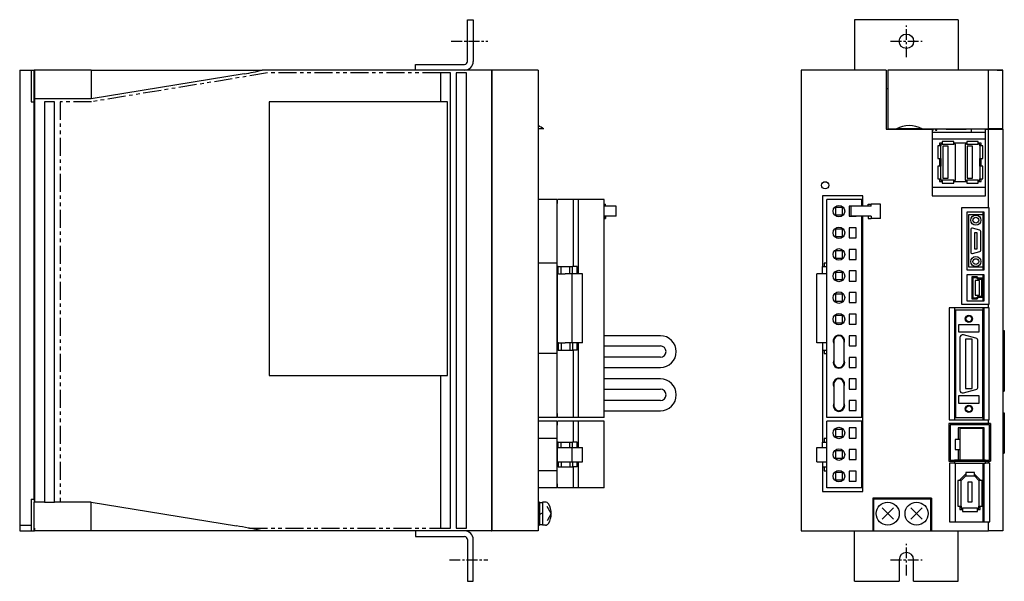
# Model space of a CAD drawing. Extents: x -308 to 446, y -273 to 116.
# Tile 1 of 2: x -308 to 34, y -188 to 7. Entities that reach past the tile are written whole.
import ezdxf

# ---------------------------------------------------------------- set-up
doc = ezdxf.new("R2010")
doc.units = 0
doc.linetypes.add('CENTER', pattern=[2, 1.25, -0.25, 0.25, -0.25])
doc.linetypes.add('PHANTOM', pattern=[2.5, 1.25, -0.25, 0.25, -0.25, 0.25, -0.25])
for name, color, linetype in [('CENTER', 6, 'CENTER'), ('OUTLINE', 7, 'CONTINUOUS'), ('PHANTOM', 3, 'PHANTOM'), ('THIN_LINE', 6, 'CONTINUOUS')]:
    doc.layers.add(name, color=color, linetype=linetype)

msp = doc.modelspace()

# ---------------------------------------------------------------- linework, layer by layer
at = {"layer": 'CENTER', "ltscale": 3}
for p, q in [((0, -5.5), (0, 5.5)), ((-5.5, 0), (5.5, 0)), ((-158.04, 0), (-145.4, 0)), ((0, -185.5), (0, -174.5)), ((-158.7, -180), (-145.4, -180)), ((-5.5, -180), (5.5, -180))]:
    msp.add_line(p, q, dxfattribs=at)
at = {"layer": 'OUTLINE'}
for p, q in [((-152.41, -7), (-152.41, 7.5)), ((-152.41, 7.5), (-150.41, 7.5)), ((-150.41, 7.5), (-150.41, -7)), ((-18, 7.5), (-18, -7)), ((18, 7.5), (-18, 7.5)), ((18, 7.5), (18, -7)), ((-307.91, -10), (-307.91, -170)), ((-307.91, -10), (-303.91, -10)), ((-303.91, -10), (-302.91, -10)), ((-303.91, -10), (-303.91, -21)), ((-302.71, -10), (-302.91, -10)), ((-302.91, -14.68), (-302.91, -10)), ((-302.71, -10), (-302.71, -15)), ((-283.11, -10), (-302.71, -10)), ((-283.11, -10), (-231.04, -10)), ((-283.11, -10), (-283.11, -15)), ((-231.04, -10), (-223.68, -10)), ((-144.11, -10), (-223.68, -10)), ((-170.41, -8), (-153.41, -8)), ((-170.41, -10), (-170.41, -8)), ((-144.11, -10), (-144.11, -170)), ((-127.91, -10), (-143.91, -10)), ((-143.91, -10), (-143.91, -170)), ((-127.91, -10), (-127.91, -170)), ((-36.5, -10), (-36.5, -170)), ((-7, -10), (-36.5, -10)), ((-18, -7), (-18, -10)), ((-7, -10), (-7, -30.5)), ((-6.5, -10), (-6.5, -30.45)), ((28.5, -10), (-6.5, -10)), ((18, -7), (18, -10)), ((33.5, -10), (28.5, -10)), ((28.5, -30.45), (28.5, -10)), ((31.5, -10), (33.5, -10)), ((33.5, -30.45), (33.5, -10)), ((-302.71, -11), (-302.91, -11)), ((-229.95, -11.32), (-283.11, -20)), ((-158.31, -11), (-161.81, -11)), ((-161.81, -11), (-161.81, -21)), ((-158.31, -169), (-158.31, -11)), ((-156.31, -11), (-156.31, -169)), ((-152.81, -11), (-156.31, -11)), ((-152.81, -169), (-152.81, -11)), ((-144.11, -11), (-143.91, -11)), ((-302.91, -20.26), (-302.91, -14.68)), ((-302.71, -15), (-302.71, -20)), ((-283.11, -15), (-283.11, -20)), ((-6.5, -16.5), (-7, -16.5)), ((-302.91, -21), (-302.91, -20.26)), ((-283.11, -20), (-302.71, -20)), ((-302.71, -20), (-302.71, -160)), ((-303.91, -21), (-302.91, -21)), ((-302.71, -21), (-302.91, -21)), ((-302.91, -159), (-302.91, -21)), ((-299.31, -21), (-299.31, -160)), ((-295.81, -21), (-299.31, -21)), ((-295.81, -160), (-295.81, -21)), ((-221.31, -21), (-221.31, -116)), ((-159.31, -21), (-221.31, -21)), ((-159.31, -116), (-159.31, -21)), ((-125.91, -30.45), (-127.91, -30.45)), ((-7, -30.5), (8.9, -30.5)), ((-6.5, -30.45), (-3.49, -30.45)), ((-5.38, -30.45), (-5.38, -30.5)), ((-4.42, -30.5), (-4.42, -30.45)), ((5.49, -30.45), (-3.49, -30.45)), ((5.49, -30.45), (28.5, -30.45)), ((6.28, -30.45), (6.28, -30.5)), ((6.72, -30.5), (6.72, -30.45)), ((7.54, -30.45), (7.54, -30.5)), ((7.99, -30.5), (7.99, -30.45)), ((8.81, -30.45), (8.81, -30.5)), ((8.9, -30.5), (8.9, -53.7)), ((9.26, -30.9), (9.26, -30.45)), ((10.08, -30.45), (10.08, -30.9)), ((10.53, -30.9), (10.53, -30.45)), ((13.8, -30.45), (13.8, -30.5)), ((13.8, -30.5), (20.8, -30.5)), ((20.8, -30.5), (20.8, -30.45)), ((22.5, -30.45), (22.5, -31.5)), ((27.5, -30.5), (28.5, -30.5)), ((27.5, -53.7), (27.5, -30.5)), ((28.03, -30.5), (28.03, -30.45)), ((33.5, -30.45), (28.5, -30.45)), ((28.5, -30.5), (33.5, -30.5)), ((28.5, -57.85), (28.5, -30.5)), ((31.5, -30.45), (31.5, -30.5)), ((33.5, -30.5), (33.5, -30.45)), ((33.5, -30.5), (33.5, -170)), ((8.9, -30.9), (9.26, -30.9)), ((8.9, -31.5), (22.5, -31.5)), ((27.5, -34), (8.9, -34)), ((10.08, -30.9), (10.53, -30.9)), ((22.5, -31.5), (27.5, -31.5)), ((11.91, -36.3), (10.91, -36.3)), ((10.91, -36.3), (10.91, -40.7)), ((12.47, -35.35), (11.51, -35.35)), ((11.51, -35.35), (11.51, -36.3)), ((12.47, -35.75), (11.91, -35.75)), ((11.91, -35.75), (11.91, -36.3)), ((11.91, -40.7), (11.91, -36.3)), ((16.47, -34.75), (12.47, -34.75)), ((12.47, -34.75), (12.47, -35.75)), ((12.47, -35.75), (16.47, -35.75)), ((12.61, -36.45), (12.61, -47.55)), ((14.45, -36.45), (12.61, -36.45)), ((14.45, -47.55), (14.45, -36.45)), ((16.47, -35.75), (16.47, -34.75)), ((20.97, -35.35), (16.47, -35.35)), ((17.03, -35.75), (16.47, -35.75)), ((17.03, -48.25), (17.03, -35.75)), ((20.97, -35.75), (20.41, -35.75)), ((20.41, -35.75), (20.41, -48.25)), ((20.97, -34.75), (20.97, -35.75)), ((24.97, -34.75), (20.97, -34.75)), ((20.97, -35.75), (24.97, -35.75)), ((21.11, -36.45), (21.11, -47.55)), ((22.95, -36.45), (21.11, -36.45)), ((22.95, -47.55), (22.95, -36.45)), ((24.97, -35.75), (24.97, -34.75)), ((25.93, -35.35), (24.97, -35.35)), ((25.53, -35.75), (24.97, -35.75)), ((25.53, -36.3), (25.53, -35.75)), ((25.53, -36.3), (25.53, -40.7)), ((26.53, -36.3), (25.53, -36.3)), ((25.93, -36.3), (25.93, -35.35)), ((26.53, -40.7), (26.53, -36.3)), ((10.91, -40.7), (11.91, -40.7)), ((11.51, -40.7), (11.51, -43.3)), ((11.91, -40.7), (11.91, -43.3)), ((25.53, -43.3), (25.53, -40.7)), ((25.53, -40.7), (26.53, -40.7)), ((25.93, -43.3), (25.93, -40.7)), ((10.91, -43.3), (10.91, -47.7)), ((11.91, -43.3), (10.91, -43.3)), ((11.91, -47.7), (11.91, -43.3)), ((26.53, -43.3), (25.53, -43.3)), ((25.53, -43.3), (25.53, -47.7)), ((26.53, -47.7), (26.53, -43.3)), ((10.91, -47.7), (11.91, -47.7)), ((11.51, -47.7), (11.51, -48.65)), ((11.91, -47.7), (11.91, -48.25)), ((12.61, -47.55), (14.45, -47.55)), ((21.11, -47.55), (22.95, -47.55)), ((25.53, -48.25), (25.53, -47.7)), ((25.53, -47.7), (26.53, -47.7)), ((25.93, -48.65), (25.93, -47.7)), ((8.9, -50.6), (27.5, -50.6)), ((11.51, -48.65), (12.47, -48.65)), ((11.91, -48.25), (12.47, -48.25)), ((12.47, -48.25), (12.47, -49.25)), ((16.47, -48.25), (12.47, -48.25)), ((12.47, -49.25), (16.47, -49.25)), ((16.47, -48.25), (17.03, -48.25)), ((16.47, -49.25), (16.47, -48.25)), ((16.47, -48.65), (20.97, -48.65)), ((20.41, -48.25), (20.97, -48.25)), ((20.97, -48.25), (20.97, -49.25)), ((24.97, -48.25), (20.97, -48.25)), ((20.97, -49.25), (24.97, -49.25)), ((24.97, -48.25), (25.53, -48.25)), ((24.97, -49.25), (24.97, -48.25)), ((24.97, -48.65), (25.93, -48.65)), ((-29.1, -53.7), (-29.1, -78.25)), ((-15.1, -53.7), (-29.1, -53.7)), ((-15.1, -57.3), (-15.1, -53.7)), ((8.9, -53.7), (27.5, -53.7)), ((-121.33, -54.9), (-127.91, -54.9)), ((-121.33, -54.9), (-121.33, -77.05)), ((-121.11, -56.3), (-121.33, -56.3)), ((-115.61, -54.9), (-121.11, -54.9)), ((-121.11, -56.3), (-121.11, -54.9)), ((-113.91, -54.9), (-115.61, -54.9)), ((-115.61, -78.25), (-115.61, -54.9)), ((-104.91, -54.9), (-113.91, -54.9)), ((-113.91, -80.75), (-113.91, -54.9)), ((-104.91, -130.6), (-104.91, -54.9)), ((-104.91, -56.5), (-104.77, -56.5)), ((-100.74, -57.3), (-104.91, -57.3)), ((-104.77, -56.5), (-104.52, -56.5)), ((-104.77, -57.3), (-104.77, -56.5)), ((-104.52, -57.3), (-104.52, -56.5)), ((-100.74, -60.7), (-100.74, -57.3)), ((-15.52, -54.9), (-27.67, -54.9)), ((-27.67, -130.6), (-27.67, -54.9)), ((-22.17, -57.75), (-24.67, -57.75)), ((-24.67, -57.75), (-24.67, -60.25)), ((-22.17, -60.25), (-22.17, -57.75)), ((-17.42, -57.25), (-19.92, -57.25)), ((-19.92, -57.25), (-19.92, -60.75)), ((-12.52, -57.3), (-19.26, -57.3)), ((-19.26, -57.3), (-19.26, -60.7)), ((-17.42, -57.3), (-17.42, -57.25)), ((-15.52, -57.3), (-15.52, -54.9)), ((-13.32, -56.5), (-12.25, -56.5)), ((-13.32, -57.3), (-13.32, -56.5)), ((-12.25, -57.3), (-12.52, -57.3)), ((-12.25, -57.3), (-12.25, -56.5)), ((-9.01, -56.5), (-12.25, -56.5)), ((-9.01, -61.5), (-9.01, -56.5)), ((28.5, -57.85), (19.1, -57.85)), ((19.1, -57.85), (19.1, -91.3)), ((28.8, -57.85), (28.5, -57.85)), ((28.8, -91.3), (28.8, -57.85)), ((-100.74, -60.7), (-104.91, -60.7)), ((-104.91, -61.5), (-104.77, -61.5)), ((-104.77, -60.7), (-104.77, -61.5)), ((-104.77, -61.5), (-104.52, -61.5)), ((-104.52, -60.7), (-104.52, -61.5)), ((-24.67, -60.25), (-22.17, -60.25)), ((-19.92, -60.75), (-17.42, -60.75)), ((-12.52, -60.7), (-19.26, -60.7)), ((-17.42, -60.75), (-17.42, -60.7)), ((-15.52, -130.6), (-15.52, -60.7)), ((-15.1, -156.3), (-15.1, -60.7)), ((-13.32, -60.7), (-13.32, -61.5)), ((-13.32, -61.5), (-12.25, -61.5)), ((-12.25, -60.7), (-12.52, -60.7)), ((-12.25, -60.7), (-12.25, -61.5)), ((-9.01, -61.5), (-12.25, -61.5)), ((27, -59.3), (21, -59.3)), ((21, -59.3), (21, -79.3)), ((26.6, -60.3), (21.6, -60.3)), ((21.6, -60.3), (21.6, -78.3)), ((26.6, -59.3), (26.6, -79.3)), ((27, -79.3), (27, -59.3)), ((-19.92, -64.75), (-19.92, -68.25)), ((-17.42, -64.75), (-19.92, -64.75)), ((-17.42, -68.25), (-17.42, -64.75)), ((-15.5, -64.7), (-15.52, -64.7)), ((-15.5, -68.3), (-15.5, -64.7)), ((25.48, -65.59), (22.98, -64.92)), ((-22.17, -65.25), (-24.67, -65.25)), ((-24.67, -65.25), (-24.67, -67.75)), ((-24.67, -67.75), (-22.17, -67.75)), ((-22.17, -67.75), (-22.17, -65.25)), ((-19.92, -68.25), (-17.42, -68.25)), ((-15.52, -68.3), (-15.5, -68.3)), ((22.35, -65.4), (22.35, -73.2)), ((23.6, -66.55), (23.6, -72.05)), ((24.6, -66.55), (23.6, -66.55)), ((24.6, -72.05), (24.6, -66.55)), ((25.85, -72.53), (25.85, -66.07)), ((-22.17, -72.75), (-24.67, -72.75)), ((-24.67, -72.75), (-24.67, -75.25)), ((-22.17, -75.25), (-22.17, -72.75)), ((-19.92, -72.25), (-19.92, -75.75)), ((-17.42, -72.25), (-19.92, -72.25)), ((-17.42, -75.75), (-17.42, -72.25)), ((22.98, -73.68), (25.48, -73.01)), ((23.6, -72.05), (24.6, -72.05)), ((-121.33, -77.05), (-127.91, -77.05)), ((-121.33, -77.05), (-121.33, -108.45)), ((-120.91, -78.25), (-121.33, -78.25)), ((-120.91, -78.25), (-119.91, -78.25)), ((-120.91, -80.75), (-120.91, -78.25)), ((-119.91, -78.25), (-116.91, -78.25)), ((-119.91, -80.75), (-119.91, -78.25)), ((-116.91, -78.25), (-115.91, -78.25)), ((-116.91, -80.75), (-116.91, -78.25)), ((-114.32, -78.25), (-115.91, -78.25)), ((-115.91, -80.75), (-115.91, -78.25)), ((-114.32, -80.75), (-114.32, -78.25)), ((-29.1, -78.25), (-27.67, -78.25)), ((-29.1, -80.75), (-29.1, -78.25)), ((-27.67, -77.05), (-28.5, -77.05)), ((-28.5, -77.05), (-28.5, -78.25)), ((-24.67, -75.25), (-22.17, -75.25)), ((-19.92, -75.75), (-17.42, -75.75)), ((21.6, -78.3), (26.6, -78.3)), ((-120.79, -80.75), (-121.11, -80.75)), ((-121.11, -104.75), (-121.11, -80.75)), ((-120.79, -80.75), (-119.91, -80.75)), ((-119.91, -80.75), (-118.49, -80.75)), ((-116.01, -80.75), (-118.49, -80.75)), ((-112.51, -80.75), (-116.01, -80.75)), ((-116.01, -104.75), (-116.01, -80.75)), ((-112.51, -104.75), (-112.51, -80.75)), ((-31.09, -104.75), (-31.09, -80.75)), ((-27.67, -80.75), (-31.09, -80.75)), ((-22.17, -80.25), (-24.67, -80.25)), ((-24.67, -80.25), (-24.67, -82.75)), ((-22.17, -82.75), (-22.17, -80.25)), ((-19.92, -79.75), (-19.92, -83.25)), ((-17.42, -79.75), (-19.92, -79.75)), ((-17.42, -83.25), (-17.42, -79.75)), ((21, -79.3), (27, -79.3)), ((21, -81.1), (21, -90.1)), ((27, -81.1), (21, -81.1)), ((24.58, -81.75), (22.72, -81.75)), ((22.72, -81.75), (22.72, -89.45)), ((25.08, -82.3), (24.58, -81.75)), ((26.6, -81.1), (26.6, -82.3)), ((27, -90.1), (27, -81.1)), ((-24.67, -82.75), (-22.17, -82.75)), ((-19.92, -83.25), (-17.42, -83.25)), ((24.4, -82.15), (23.12, -82.15)), ((23.12, -82.15), (23.12, -89.05)), ((25.41, -83.1), (23.91, -83.1)), ((23.91, -83.1), (23.91, -88.1)), ((24.9, -82.7), (24.4, -82.15)), ((26.2, -82.7), (24.9, -82.7)), ((26.6, -82.3), (25.08, -82.3)), ((25.41, -88.1), (25.41, -83.1)), ((26.2, -88.5), (26.2, -82.7)), ((26.6, -88.9), (26.6, -82.3)), ((-24.67, -87.75), (-24.67, -90.25)), ((-22.17, -87.75), (-24.67, -87.75)), ((-22.17, -90.25), (-22.17, -87.75)), ((-17.42, -87.25), (-19.92, -87.25)), ((-19.92, -87.25), (-19.92, -90.75)), ((-17.42, -90.75), (-17.42, -87.25)), ((23.91, -88.1), (25.41, -88.1)), ((24.4, -89.05), (24.9, -88.5)), ((24.9, -88.5), (26.2, -88.5)), ((-24.67, -90.25), (-22.17, -90.25)), ((-19.92, -90.75), (-17.42, -90.75)), ((19.1, -91.3), (28.5, -91.3)), ((21, -90.1), (27, -90.1)), ((22.72, -89.45), (24.58, -89.45)), ((23.12, -89.05), (24.4, -89.05)), ((24.58, -89.45), (25.08, -88.9)), ((25.08, -88.9), (26.6, -88.9)), ((26.6, -88.9), (26.6, -90.1)), ((28.5, -91.3), (28.8, -91.3)), ((28.5, -92.6), (28.5, -91.3)), ((-22.17, -95.25), (-24.67, -95.25)), ((-24.67, -95.25), (-24.67, -97.75)), ((-22.17, -97.75), (-22.17, -95.25)), ((-19.92, -94.75), (-19.92, -98.25)), ((-17.42, -94.75), (-19.92, -94.75)), ((-17.42, -98.25), (-17.42, -94.75)), ((28.5, -92.6), (14.8, -92.6)), ((14.8, -92.6), (14.8, -131.4)), ((16.75, -92.6), (16.75, -131.4)), ((26.5, -93.4), (17.1, -93.4)), ((17.1, -93.4), (17.1, -130.6)), ((26.5, -92.6), (26.5, -93.4)), ((26.5, -130.6), (26.5, -93.4)), ((27.05, -131.4), (27.05, -92.6)), ((28.8, -92.6), (28.5, -92.6)), ((28.8, -131.4), (28.8, -92.6)), ((-24.67, -97.75), (-22.17, -97.75)), ((-19.92, -98.25), (-17.42, -98.25)), ((25.25, -98.4), (18.15, -98.4)), ((18.15, -98.4), (18.15, -100.9)), ((25.25, -100.9), (25.25, -98.4)), ((-85.43, -102.23), (-104.91, -102.23)), ((-19.92, -102.25), (-19.92, -105.75)), ((-17.42, -102.25), (-19.92, -102.25)), ((-17.42, -105.75), (-17.42, -102.25)), ((18.15, -100.9), (25.25, -100.9)), ((24.11, -103.08), (19.81, -101.93)), ((33.5, -100.4), (34, -100.4)), ((34, -100.4), (34, -121.5)), ((-120.79, -104.75), (-121.11, -104.75)), ((-120.91, -104.75), (-120.91, -107.25)), ((-120.79, -104.75), (-119.91, -104.75)), ((-119.91, -104.75), (-118.49, -104.75)), ((-119.91, -104.75), (-119.91, -107.25)), ((-116.01, -104.75), (-118.49, -104.75)), ((-116.91, -104.75), (-116.91, -107.25)), ((-112.51, -104.75), (-116.01, -104.75)), ((-115.91, -104.75), (-115.91, -107.25)), ((-114.32, -107.25), (-114.32, -104.75)), ((-113.91, -130.6), (-113.91, -104.75)), ((-104.91, -105.77), (-85.43, -105.77)), ((-27.67, -104.75), (-31.09, -104.75)), ((-29.1, -104.75), (-29.1, -107.25)), ((-25.19, -104), (-25.19, -111.5)), ((-21.65, -111.5), (-21.65, -104)), ((-19.92, -105.75), (-17.42, -105.75)), ((18.55, -102.9), (18.55, -121.1)), ((20.55, -103.4), (20.55, -120.6)), ((22.85, -103.4), (20.55, -103.4)), ((22.85, -120.6), (22.85, -103.4)), ((24.85, -119.95), (24.85, -104.05)), ((-121.33, -108.45), (-127.91, -108.45)), ((-120.91, -107.25), (-121.33, -107.25)), ((-121.33, -108.45), (-121.33, -130.6)), ((-120.91, -107.25), (-119.91, -107.25)), ((-119.91, -107.25), (-116.91, -107.25)), ((-116.91, -107.25), (-115.91, -107.25)), ((-114.32, -107.25), (-115.91, -107.25)), ((-115.61, -130.6), (-115.61, -107.25)), ((-29.1, -107.25), (-27.67, -107.25)), ((-29.1, -107.25), (-29.1, -139.2)), ((-28.5, -107.25), (-28.5, -108.45)), ((-28.5, -108.45), (-27.67, -108.45)), ((-85.43, -109.73), (-104.91, -109.73)), ((-17.42, -109.75), (-19.92, -109.75)), ((-19.92, -109.75), (-19.92, -113.25)), ((-17.42, -113.25), (-17.42, -109.75)), ((-15.5, -109.7), (-15.52, -109.7)), ((-15.5, -113.3), (-15.5, -109.7)), ((-221.31, -116), (-159.31, -116)), ((-161.81, -116), (-161.81, -169)), ((-104.91, -113.27), (-85.43, -113.27)), ((-19.92, -113.25), (-17.42, -113.25)), ((-15.52, -113.3), (-15.5, -113.3)), ((-85.43, -117.23), (-104.91, -117.23)), ((-25.19, -119), (-25.19, -126.5)), ((-21.65, -126.5), (-21.65, -119)), ((-19.92, -117.25), (-19.92, -120.75)), ((-17.42, -117.25), (-19.92, -117.25)), ((-17.42, -120.75), (-17.42, -117.25)), ((-104.91, -120.77), (-85.43, -120.77)), ((-19.92, -120.75), (-17.42, -120.75)), ((19.81, -122.07), (24.11, -120.92)), ((20.55, -120.6), (22.85, -120.6)), ((33.5, -121.5), (34, -121.5)), ((-85.43, -124.73), (-104.91, -124.73)), ((-19.92, -124.75), (-19.92, -128.25)), ((-17.42, -124.75), (-19.92, -124.75)), ((-17.42, -128.25), (-17.42, -124.75)), ((18.15, -123.1), (18.15, -125.6)), ((25.25, -123.1), (18.15, -123.1)), ((18.15, -125.6), (25.25, -125.6)), ((25.25, -125.6), (25.25, -123.1)), ((-121.11, -129.2), (-121.33, -129.2)), ((-121.11, -130.6), (-121.11, -129.2)), ((-104.91, -128.27), (-85.43, -128.27)), ((-19.92, -128.25), (-17.42, -128.25)), ((33.5, -129), (34, -129)), ((34, -129), (34, -143)), ((-121.33, -130.6), (-127.91, -130.6)), ((-121.33, -131.9), (-127.91, -131.9)), ((-121.33, -131.9), (-121.33, -137.9)), ((-121.11, -133.3), (-121.33, -133.3)), ((-115.61, -130.6), (-121.11, -130.6)), ((-115.61, -131.9), (-121.11, -131.9)), ((-121.11, -133.3), (-121.11, -131.9)), ((-113.91, -130.6), (-115.61, -130.6)), ((-113.91, -131.9), (-115.61, -131.9)), ((-115.61, -139.2), (-115.61, -131.9)), ((-104.91, -130.6), (-113.91, -130.6)), ((-104.91, -131.9), (-113.91, -131.9)), ((-113.91, -141), (-113.91, -131.9)), ((-104.91, -155.1), (-104.91, -131.9)), ((-15.52, -130.6), (-27.67, -130.6)), ((-27.67, -155.1), (-27.67, -131.9)), ((-15.52, -131.9), (-27.67, -131.9)), ((-15.52, -155.1), (-15.52, -131.9)), ((-15.5, -132.4), (-15.52, -132.4)), ((-15.5, -136), (-15.5, -132.4)), ((28.5, -132.7), (14.72, -132.7)), ((14.72, -132.7), (14.72, -145.8)), ((14.8, -131.4), (28.5, -131.4)), ((28.82, -133.2), (15.22, -133.2)), ((15.22, -133.2), (15.22, -145.47)), ((17.1, -130.6), (26.5, -130.6)), ((26.5, -130.6), (26.5, -131.4)), ((28.5, -131.4), (28.8, -131.4)), ((28.5, -132.7), (28.5, -131.4)), ((29.25, -132.7), (28.5, -132.7)), ((28.82, -145.47), (28.82, -133.2)), ((29.25, -132.7), (29.25, -145.8)), ((-24.67, -134.75), (-24.67, -137.25)), ((-22.17, -134.75), (-24.67, -134.75)), ((-22.17, -137.25), (-22.17, -134.75)), ((-19.92, -134.25), (-19.92, -137.75)), ((-17.42, -134.25), (-19.92, -134.25)), ((-17.42, -137.75), (-17.42, -134.25)), ((-15.52, -136), (-15.5, -136)), ((27.01, -134.22), (18.01, -134.22)), ((18.01, -134.22), (18.01, -138.23)), ((26.54, -134.48), (18.54, -134.48)), ((18.54, -134.48), (18.54, -145.49)), ((26.5, -134.22), (26.5, -134.48)), ((26.54, -134.48), (26.54, -145.49)), ((27.01, -145.47), (27.01, -134.22)), ((-121.33, -137.9), (-127.91, -137.9)), ((-121.33, -137.9), (-121.33, -149.1)), ((-120.91, -139.2), (-121.33, -139.2)), ((-120.91, -139.2), (-119.91, -139.2)), ((-120.91, -141), (-120.91, -139.2)), ((-119.91, -139.2), (-116.91, -139.2)), ((-119.91, -141), (-119.91, -139.2)), ((-116.91, -139.2), (-115.91, -139.2)), ((-116.91, -141), (-116.91, -139.2)), ((-114.32, -139.2), (-115.91, -139.2)), ((-115.91, -141), (-115.91, -139.2)), ((-114.32, -141), (-114.32, -139.2)), ((-29.1, -139.2), (-27.67, -139.2)), ((-29.1, -141), (-29.1, -139.2)), ((-27.67, -137.9), (-28.5, -137.9)), ((-28.5, -137.9), (-28.5, -139.2)), ((-24.67, -137.25), (-22.17, -137.25)), ((-19.92, -137.75), (-17.42, -137.75)), ((16.94, -138.23), (16.94, -141.73)), ((18.54, -138.23), (16.94, -138.23)), ((-121.11, -146), (-121.11, -141)), ((-121.11, -141), (-120.79, -141)), ((-120.79, -141), (-119.91, -141)), ((-119.91, -141), (-118.49, -141)), ((-118.49, -141), (-116.01, -141)), ((-116.01, -141), (-112.51, -141)), ((-116.01, -146), (-116.01, -141)), ((-112.51, -146), (-112.51, -141)), ((-31.09, -146), (-31.09, -141)), ((-31.09, -141), (-27.67, -141)), ((-22.17, -142.25), (-24.67, -142.25)), ((-24.67, -142.25), (-24.67, -144.75)), ((-22.17, -144.75), (-22.17, -142.25)), ((-19.92, -141.75), (-19.92, -145.25)), ((-17.42, -141.75), (-19.92, -141.75)), ((-17.42, -145.25), (-17.42, -141.75)), ((16.94, -141.73), (18.54, -141.73)), ((18.01, -141.73), (18.01, -145.47)), ((33.5, -143), (34, -143)), ((-121.11, -146), (-120.79, -146)), ((-120.91, -146), (-120.91, -147.8)), ((-120.79, -146), (-119.91, -146)), ((-119.91, -146), (-118.49, -146)), ((-119.91, -146), (-119.91, -147.8)), ((-118.49, -146), (-116.01, -146)), ((-116.91, -146), (-116.91, -147.8)), ((-116.01, -146), (-112.51, -146)), ((-115.91, -146), (-115.91, -147.8)), ((-114.32, -147.8), (-114.32, -146)), ((-113.91, -155.1), (-113.91, -146)), ((-31.09, -146), (-27.67, -146)), ((-29.1, -146), (-29.1, -147.8)), ((-24.67, -144.75), (-22.17, -144.75)), ((-19.92, -145.25), (-17.42, -145.25)), ((14.72, -145.8), (16.7, -145.8)), ((16.7, -146.45), (15, -146.45)), ((15, -146.45), (15, -166.8)), ((15.22, -145.47), (16.7, -145.47)), ((18.54, -145.47), (16.7, -145.47)), ((16.7, -145.47), (16.7, -145.8)), ((16.7, -145.8), (16.7, -146.45)), ((16.7, -145.8), (27.46, -145.8)), ((16.7, -146.45), (27.46, -146.45)), ((16.92, -146.45), (16.92, -166.8)), ((26.54, -145.49), (18.54, -145.49)), ((26.5, -146.45), (26.5, -166.8)), ((27.46, -145.47), (26.54, -145.47)), ((27.06, -166.8), (27.06, -146.45)), ((27.46, -145.8), (27.46, -145.47)), ((27.46, -145.47), (28.82, -145.47)), ((27.46, -146.45), (27.46, -145.8)), ((27.46, -145.8), (28.5, -145.8)), ((28.5, -146.45), (27.46, -146.45)), ((28.5, -146.45), (28.5, -145.8)), ((28.5, -145.8), (29.25, -145.8)), ((28.97, -146.45), (28.5, -146.45)), ((28.97, -166.8), (28.97, -146.45)), ((-121.33, -149.1), (-127.91, -149.1)), ((-120.91, -147.8), (-121.33, -147.8)), ((-121.33, -149.1), (-121.33, -155.1)), ((-120.91, -147.8), (-119.91, -147.8)), ((-119.91, -147.8), (-116.91, -147.8)), ((-116.91, -147.8), (-115.91, -147.8)), ((-114.32, -147.8), (-115.91, -147.8)), ((-115.61, -155.1), (-115.61, -147.8)), ((-29.1, -147.8), (-27.67, -147.8)), ((-29.1, -147.8), (-29.1, -156.3)), ((-28.5, -147.8), (-28.5, -149.1)), ((-28.5, -149.1), (-27.67, -149.1)), ((-22.17, -149.75), (-24.67, -149.75)), ((-24.67, -149.75), (-24.67, -152.25)), ((-22.17, -152.25), (-22.17, -149.75)), ((-19.92, -149.25), (-19.92, -152.75)), ((-17.42, -149.25), (-19.92, -149.25)), ((-17.42, -152.75), (-17.42, -149.25)), ((-15.5, -149.2), (-15.52, -149.2)), ((-15.5, -152.8), (-15.5, -149.2)), ((20.6, -149.75), (20.6, -150.85)), ((23.6, -149.75), (20.6, -149.75)), ((23.6, -150.85), (23.6, -149.75)), ((-121.11, -153.7), (-121.33, -153.7)), ((-121.11, -155.1), (-121.11, -153.7)), ((-24.67, -152.25), (-22.17, -152.25)), ((-19.92, -152.75), (-17.42, -152.75)), ((-15.52, -152.8), (-15.5, -152.8)), ((19, -152.45), (17.9, -152.45)), ((17.9, -152.45), (17.9, -161.45)), ((20.43, -150.45), (18.6, -152.28)), ((18.6, -152.28), (18.6, -152.45)), ((20.6, -150.85), (19, -152.45)), ((19, -161.45), (19, -152.45)), ((20.6, -150.45), (20.43, -150.45)), ((20.6, -150.85), (23.6, -150.85)), ((21.35, -153.05), (21.35, -159.95)), ((22.85, -153.05), (21.35, -153.05)), ((22.85, -159.95), (22.85, -153.05)), ((23.77, -150.45), (23.6, -150.45)), ((25.2, -152.45), (23.6, -150.85)), ((25.6, -152.28), (23.77, -150.45)), ((25.2, -152.45), (25.2, -161.45)), ((26.3, -152.45), (25.2, -152.45)), ((25.6, -152.45), (25.6, -152.28)), ((26.3, -161.45), (26.3, -152.45)), ((-121.33, -155.1), (-127.91, -155.1)), ((-115.61, -155.1), (-121.11, -155.1)), ((-113.91, -155.1), (-115.61, -155.1)), ((-104.91, -155.1), (-113.91, -155.1)), ((-29.1, -156.3), (-15.1, -156.3)), ((-15.52, -155.1), (-27.67, -155.1)), ((-303.91, -159), (-303.91, -170)), ((-303.91, -159), (-302.91, -159)), ((-302.91, -159.11), (-302.91, -159)), ((-302.91, -159.11), (-302.91, -160)), ((-302.91, -165), (-302.91, -160)), ((-302.91, -160), (-302.71, -160)), ((-299.31, -160), (-302.71, -160)), ((-299.31, -160), (-295.81, -160)), ((-293.81, -160), (-295.81, -160)), ((-283.11, -160), (-293.81, -160)), ((-283.11, -160), (-232.6, -168.25)), ((-283.11, -165), (-283.11, -160)), ((-127.41, -160), (-127.91, -160)), ((-127.41, -160), (-127.41, -168)), ((-126.41, -160.2), (-127.41, -160.2)), ((-126.41, -160), (-126.41, -168)), ((-125.37, -160), (-126.41, -160)), ((8.72, -158.68), (-11.68, -158.68)), ((-11.68, -158.68), (-11.68, -170)), ((8.52, -159), (-11.48, -159)), ((-11.48, -159), (-11.48, -170)), ((8.52, -170), (8.52, -159)), ((8.72, -158.68), (8.72, -170)), ((21.35, -159.95), (22.85, -159.95)), ((-127.41, -164.29), (-126.41, -163.71)), ((-123.31, -164), (-124.78, -161.53)), ((-123.31, -164), (-124.78, -166.47)), ((-4.5, -162.02), (-8.46, -165.98)), ((-4.5, -165.98), (-8.46, -162.02)), ((5.5, -162.02), (1.54, -165.98)), ((5.5, -165.98), (1.54, -162.02)), ((17.9, -161.45), (19, -161.45)), ((18.6, -161.45), (18.6, -162.55)), ((18.6, -162.55), (19.5, -162.55)), ((19, -161.45), (19, -162.15)), ((19, -162.15), (19.5, -162.15)), ((24.7, -162.15), (19.5, -162.15)), ((19.5, -162.15), (19.5, -163.25)), ((19.5, -163.25), (24.7, -163.25)), ((24.7, -162.15), (25.2, -162.15)), ((24.7, -163.25), (24.7, -162.15)), ((24.7, -162.55), (25.6, -162.55)), ((25.2, -162.15), (25.2, -161.45)), ((25.2, -161.45), (26.3, -161.45)), ((25.6, -162.55), (25.6, -161.45)), ((-302.91, -169), (-302.91, -165)), ((-283.11, -170), (-283.11, -165)), ((15, -166.8), (28.5, -166.8)), ((28.5, -166.8), (28.97, -166.8)), ((28.5, -170), (28.5, -166.8)), ((-307.91, -168), (-303.91, -168)), ((-307.91, -170), (-303.91, -170)), ((-303.91, -170), (-302.91, -170)), ((-302.71, -169), (-302.91, -169)), ((-302.91, -170), (-302.91, -169)), ((-302.91, -170), (-302.71, -170)), ((-302.71, -169), (-302.71, -170)), ((-283.11, -170), (-302.71, -170)), ((-231.04, -170), (-283.11, -170)), ((-223.68, -170), (-231.04, -170)), ((-228.11, -169), (-228.52, -169)), ((-144.11, -170), (-223.68, -170)), ((-170.41, -170), (-170.41, -172)), ((-161.81, -169), (-158.31, -169)), ((-156.31, -169), (-152.81, -169)), ((-144.11, -169), (-143.91, -169)), ((-144.11, -170), (-143.91, -170)), ((-127.91, -170), (-143.91, -170)), ((-127.91, -168), (-127.41, -168)), ((-127.41, -167.8), (-126.41, -167.8)), ((-125.37, -168), (-126.41, -168)), ((-36.5, -170), (-11.68, -170)), ((-18, -173), (-18, -170)), ((-11.48, -169), (-11.68, -169)), ((-11.68, -170), (-11.48, -170)), ((-11.48, -170), (8.52, -170)), ((8.72, -169), (8.52, -169)), ((8.52, -170), (8.72, -170)), ((8.72, -170), (28.5, -170)), ((18, -173), (18, -170)), ((33.5, -170), (28.5, -170)), ((-170.41, -172), (-153.41, -172)), ((-152.41, -173), (-152.41, -187.5)), ((-150.41, -187.5), (-150.41, -173)), ((-18, -187.5), (-18, -173)), ((18, -187.5), (18, -173)), ((-2.5, -180), (-2.5, -187.5)), ((2.5, -187.5), (2.5, -180)), ((-152.41, -187.5), (-150.41, -187.5)), ((-18, -187.5), (-2.5, -187.5)), ((2.5, -187.5), (18, -187.5))]:
    msp.add_line(p, q, dxfattribs=at)
for centre, radius in [((0, 0), 2.5), ((-28.2, -50), 1.25), ((-23.42, -59), 2), ((24.1, -62.1), 1.75), ((24.1, -62.1), 1), ((-23.42, -66.5), 2), ((-23.42, -74), 2), ((24.1, -76.5), 1.75), ((24.1, -76.5), 1), ((-23.42, -81.5), 2), ((-23.42, -89), 2), ((-23.42, -96.5), 2), ((21.7, -96.37), 1.02), ((21.7, -127.63), 1.02), ((-23.42, -136), 2), ((-23.42, -143.5), 2), ((-23.42, -151), 2), ((-6.48, -164), 4), ((3.52, -164), 4)]:
    msp.add_circle(centre, radius, dxfattribs=at)
for centre, radius, start, end in [((-242.68, 64.87), 77.24, 279.4891, 284.2396), ((-153.41, -7), 3, 270, 0), ((-153.41, -7), 1, 270, 0), ((-131.96, -38.59), 10.15, 53.4069, 66.475), ((1, -38.59), 9.3, 61.1243, 118.8757), ((1, -38.59), 9.3, 61.1243, 118.8757), ((22.85, -65.4), 0.5, 75, 180), ((25.35, -66.07), 0.5, 0, 75), ((22.85, -73.2), 0.5, 180, 285), ((25.35, -72.53), 0.5, 285, 0), ((-85.43, -107.75), 5.52, 270, 90), ((-23.42, -104), 2, 332.2515, 207.7485), ((-23.42, -104), 1.77, 0, 180), ((19.55, -102.9), 1, 75, 180), ((-85.43, -107.75), 1.98, 0, 90), ((23.85, -104.05), 1, 0, 75), ((-85.43, -107.75), 1.98, 270, 0), ((-23.42, -111.5), 2, 152.2515, 270), ((-23.42, -111.5), 1.77, 180, 0), ((-23.42, -111.5), 2, 270, 27.7485), ((-85.43, -122.75), 5.52, 270, 90), ((-23.42, -119), 2, 332.2515, 207.7485), ((-23.42, -119), 1.77, 0, 180), ((-85.43, -122.75), 1.98, 0, 90), ((-85.43, -122.75), 1.98, 270, 0), ((19.55, -121.1), 1, 180, 285), ((23.85, -119.95), 1, 285, 0), ((-23.42, -126.5), 2, 152.2515, 270), ((-23.42, -126.5), 1.77, 180, 0), ((-23.42, -126.5), 2, 270, 27.7485), ((-125.37, -161.3), 1.3, 31.2807, 90), ((-129.81, -164), 6.5, 328.7193, 31.2807), ((-125.37, -166.7), 1.3, 270, 328.7193), ((-264.64, -354.26), 188.75, 78.9652, 80.2267), ((-251.88, -284.63), 118.04, 76.1796, 78.3845), ((-153.41, -173), 3, 0, 90), ((-153.41, -173), 1, 0, 90), ((0, -180), 2.5, 0, 180)]:
    msp.add_arc(centre, radius, start, end, dxfattribs=at)
at = {"layer": 'PHANTOM', "ltscale": 5}
for p, q in [((-221.81, -11), (-283.03, -21)), ((-161.81, -11), (-221.81, -11)), ((-293.81, -21), (-293.81, -160)), ((-283.03, -21), (-293.81, -21)), ((-228.11, -169), (-161.81, -169))]:
    msp.add_line(p, q, dxfattribs=at)
at = {"layer": 'THIN_LINE'}
for centre in [(21.7, -96.37), (21.7, -127.63)]:
    msp.add_circle(centre, 1.25, dxfattribs=at)

doc.saveas('drawing.dxf')
